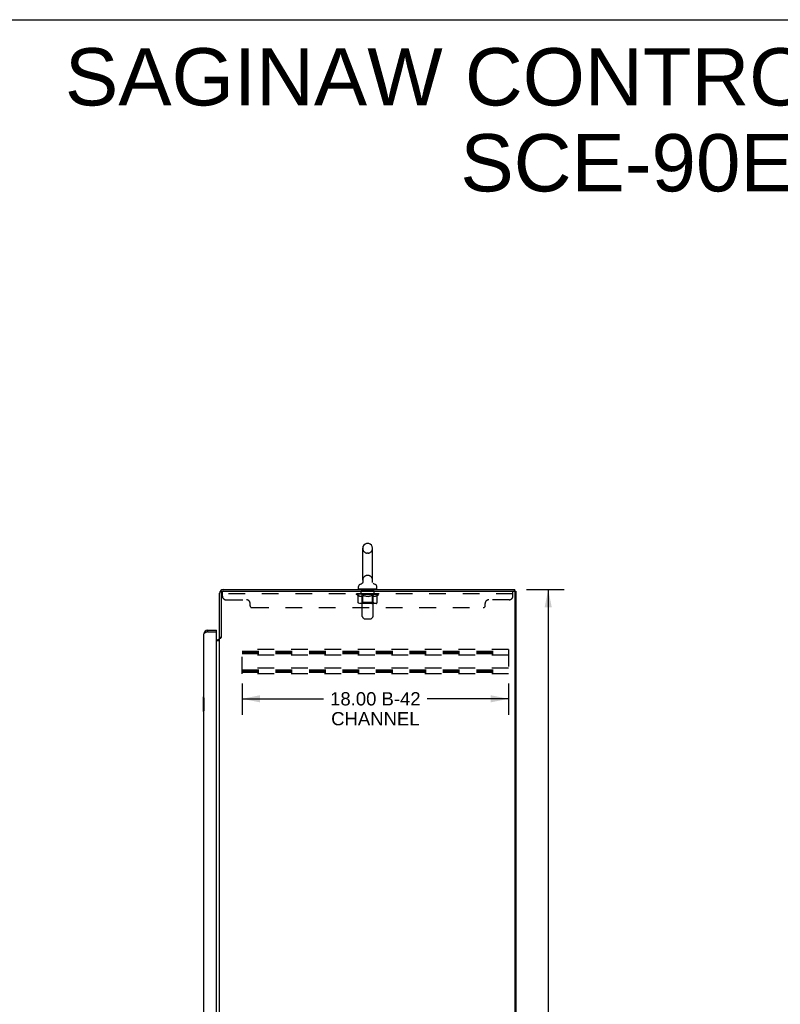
# Model space of a CAD drawing. Header units: inches. Extents: x 0 to 206, y 0 to 133.
# Tile 10 of 11: x 103 to 154, y 66 to 133. Entities that reach past the tile are written whole.
import ezdxf

# ---------------------------------------------------------------- set-up
doc = ezdxf.new("R2010")
doc.units = ezdxf.units.IN
doc.header["$LTSCALE"] = 11.303287
doc.header["$MEASUREMENT"] = 0
doc.linetypes.add('HIDDEN', pattern=[0.2, 0.1, -0.1])
doc.layers.get('0').update_dxf_attribs({"linetype": 'CONTINUOUS'})
for name, color, linetype in [('02___PRT_ALL_AXES', 7, 'CONTINUOUS'), ('DEFAULT_2', 8, 'HIDDEN'), ('DIMENSIONS', 7, 'CONTINUOUS')]:
    doc.layers.add(name, color=color, linetype=linetype)
doc.styles.get("Standard").update_dxf_attribs({"font": 'arial.ttf'})
doc.dimstyles.new('DIMSTYLE_1', dxfattribs={"dimtxt": 0.906681, "dimasz": 1.208908, "dimexe": 0.09, "dimexo": 0.07, "dimgap": 0.0375, "dimtad": 0, "dimtih": 1, "dimtoh": 1, "dimzin": 4, "dimdsep": 46, "dimtxsty": 'Standard', "dimblk": '_FILLED', "dimblk1": '_FILLED', "dimblk2": '_FILLED', "dimcen": 0.09, "dimazin": 1, "dimtfac": 1, "dimtdec": 3, "dimtofl": 0, "dimtmove": 0, "dimatfit": 3, "dimldrblk": '_FILLED', "dimfxl": 1, "dimtolj": 1, "dimtzin": 4, "dimarcsym": 0})
doc.dimstyles.new('DIMSTYLE_3', dxfattribs={"dimtxt": 0.894592, "dimasz": 1.208908, "dimexe": 0.09, "dimexo": 0.07, "dimgap": 0.037, "dimtad": 0, "dimtih": 1, "dimtoh": 1, "dimzin": 4, "dimdsep": 46, "dimtxsty": 'Standard', "dimblk": '_FILLED', "dimblk1": '_FILLED', "dimblk2": '_FILLED', "dimcen": 0.09, "dimazin": 1, "dimtfac": 1, "dimtdec": 3, "dimtofl": 0, "dimtmove": 0, "dimatfit": 3, "dimldrblk": '_FILLED', "dimfxl": 1, "dimtolj": 1, "dimtzin": 4, "dimarcsym": 0})

# ---------------------------------------------------------------- blocks, each defined once
blk = doc.blocks.new('_FILLED')
at = {"color": 0, "linetype": 'ByBlock'}
blk.add_solid([(0, 0), (-1, 0.2), (-1, -0.2)], dxfattribs=at)
blk = doc.blocks.new('*D5')
at = {"layer": 'DIMENSIONS', "color": 2, "linetype": 'Continuous'}
for p, q in [((136.995, 94.504), (139.546, 94.504)), ((138.458, 94.504), (138.458, 50.41)), ((138.458, 4.504), (138.458, 48.597)), ((136.995, 4.504), (139.546, 4.504))]:
    blk.add_line(p, q, dxfattribs=at)
at = {"layer": 'DIMENSIONS', "color": 2, "linetype": 'Continuous', "xscale": 1.2089077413, "yscale": 1.2089077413, "zscale": 1.2089077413}
for p, rotation in [((138.458, 94.504), 90), ((138.458, 4.504), 270)]:
    blk.add_blockref('_FILLED', p, dxfattribs=dict(at, rotation=rotation))
at = {"layer": 'DIMENSIONS', "color": 2, "linetype": 'Continuous', "insert": (138.458, 49.957), "char_height": 0.9067, "width": 3.16833, "attachment_point": 2, "line_spacing_factor": 0.9}
blk.add_mtext('90.00', dxfattribs=at)
blk = doc.blocks.new('*D6')
at = {"layer": 'DIMENSIONS', "color": 2, "linetype": 'Continuous'}
for p, q in [((117.782, 88.15), (117.782, 86.032)), ((135.782, 88.15), (135.782, 86.032)), ((117.782, 87.12), (123.28, 87.12)), ((135.782, 87.12), (130.284, 87.12))]:
    blk.add_line(p, q, dxfattribs=at)
at = {"layer": 'DIMENSIONS', "color": 2, "linetype": 'Continuous', "xscale": 1.2089077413, "yscale": 1.2089077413, "zscale": 1.2089077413, "rotation": 180}
blk.add_blockref('_FILLED', (117.782, 87.12), dxfattribs=at)
at = {"layer": 'DIMENSIONS', "color": 2, "linetype": 'Continuous', "xscale": 1.2089077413, "yscale": 1.2089077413, "zscale": 1.2089077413}
blk.add_blockref('_FILLED', (135.782, 87.12), dxfattribs=at)
at = {"layer": 'DIMENSIONS', "color": 2, "linetype": 'Continuous', "insert": (126.782, 87.567), "char_height": 0.8946, "width": 6.10916, "attachment_point": 2, "line_spacing_factor": 0.9}
blk.add_mtext('18.00 B-42\\PCHANNEL', dxfattribs=at)

msp = doc.modelspace()

# ---------------------------------------------------------------- linework, layer by layer
at = {"color": 7, "linetype": 'Continuous'}
for p, q in [((0, 132.98), (205.514, 132.98)), ((125.927, 95.125), (125.927, 97.285)), ((126.299, 97.615), (126.223, 97.615)), ((126.595, 95.125), (126.595, 97.285)), ((125.651, 94.554), (125.651, 94.71)), ((125.666, 94.534), (125.666, 94.504)), ((126.856, 94.534), (125.666, 94.534)), ((125.87, 94.903), (125.865, 94.9)), ((126.586, 95.033), (126.586, 95.039)), ((126.586, 95.021), (126.586, 95.027)), ((126.59, 94.998), (126.588, 95.004)), ((126.592, 94.987), (126.591, 94.992)), ((126.594, 94.981), (126.592, 94.987)), ((126.596, 94.976), (126.594, 94.981)), ((126.598, 94.971), (126.596, 94.976)), ((126.856, 94.534), (126.856, 94.504)), ((126.871, 94.554), (126.871, 94.71)), ((136.209, 94.4), (136.209, 94.504)), ((136.158, 94.4), (136.261, 94.4)), ((115.449, 91.754), (115.449, 91.65)), ((116.057, 91.65), (116.037, 91.65)), ((116.057, 91.65), (116.057, 91.754)), ((116.365, 91.263), (116.261, 91.263)), ((115.143, 87.239), (115.143, 86.269)), ((115.203, 87.254), (115.158, 87.254)), ((115.19, 87.154), (115.19, 86.354)), ((115.158, 86.254), (115.203, 86.254))]:
    msp.add_line(p, q, dxfattribs=at)
at = {"color": 3, "linetype": 'Continuous'}
for p, q in [((116.507, 94.504), (136.209, 94.504)), ((116.261, 91.25), (116.261, 94.257)), ((116.365, 94.258), (116.365, 91.252)), ((116.507, 94.4), (136.146, 94.4)), ((136.209, 94.337), (136.209, 4.67)), ((136.261, 94.4), (136.261, 4.608)), ((115.203, 11.5), (115.203, 91.507)), ((115.449, 91.754), (116.057, 91.754)), ((115.449, 91.65), (116.037, 91.65)), ((116.057, 11.378), (116.057, 91.63)), ((116.057, 91.108), (116.118, 91.108)), ((116.261, 11.796), (116.261, 91.211)), ((116.261, 91.211), (116.336, 91.211)), ((116.057, 91.056), (116.261, 91.056))]:
    msp.add_line(p, q, dxfattribs=at)
at = {"color": 7, "linetype": 'Continuous'}
for points in [[(125.933, 95.061), (125.934, 95.056), (125.935, 95.051), (125.935, 95.045), (125.936, 95.039), (125.936, 95.033), (125.936, 95.027), (125.936, 95.021), (125.935, 95.016), (125.935, 95.01), (125.934, 95.004), (125.932, 94.998), (125.931, 94.993), (125.93, 94.987), (125.928, 94.981), (125.926, 94.976), (125.924, 94.971), (125.921, 94.965), (125.919, 94.96), (125.916, 94.955), (125.913, 94.95), (125.91, 94.945), (125.907, 94.94), (125.903, 94.935), (125.9, 94.931), (125.896, 94.926), (125.892, 94.922), (125.888, 94.918), (125.883, 94.914), (125.879, 94.91), (125.874, 94.907), (125.87, 94.903)], [(126.587, 95.01), (126.587, 95.015), (126.586, 95.021), (126.586, 95.027), (126.586, 95.033), (126.586, 95.039), (126.587, 95.045), (126.587, 95.051), (126.588, 95.056), (126.589, 95.061)], [(126.587, 95.045), (126.587, 95.051), (126.588, 95.056), (126.589, 95.061)], [(126.588, 95.004), (126.587, 95.01), (126.587, 95.015)], [(126.591, 94.992), (126.59, 94.998), (126.588, 95.004)], [(115.188, 87.19), (115.188, 87.184), (115.189, 87.178), (115.189, 87.172), (115.189, 87.166), (115.19, 87.16), (115.19, 87.154)], [(115.19, 86.354), (115.19, 86.347), (115.189, 86.341), (115.189, 86.335), (115.189, 86.329), (115.188, 86.323), (115.188, 86.318)]]:
    msp.add_lwpolyline(points, dxfattribs=at)
at = {"color": 3, "linetype": 'Continuous'}
for points in [[(115.37, 91.62), (115.355, 91.614), (115.34, 91.608), (115.326, 91.602), (115.313, 91.596), (115.299, 91.59), (115.287, 91.584), (115.275, 91.578), (115.264, 91.573), (115.254, 91.567), (115.245, 91.561), (115.236, 91.555), (115.228, 91.549), (115.222, 91.543), (115.216, 91.537), (115.211, 91.531), (115.208, 91.525), (115.205, 91.519), (115.204, 91.513), (115.203, 91.507)], [(115.449, 91.65), (115.433, 91.644), (115.417, 91.638), (115.401, 91.632), (115.386, 91.626), (115.37, 91.62)], [(116.336, 91.211), (116.337, 91.213), (116.339, 91.214), (116.341, 91.216), (116.343, 91.217), (116.344, 91.219), (116.345, 91.22), (116.346, 91.222), (116.347, 91.223), (116.348, 91.225), (116.349, 91.226), (116.35, 91.227), (116.351, 91.229), (116.352, 91.23)], [(116.352, 91.23), (116.354, 91.234), (116.355, 91.236), (116.356, 91.237), (116.356, 91.239), (116.357, 91.241), (116.359, 91.242), (116.36, 91.244), (116.361, 91.246), (116.362, 91.248), (116.363, 91.25), (116.365, 91.252)]]:
    msp.add_lwpolyline(points, dxfattribs=at)
at = {"color": 7, "linetype": 'Continuous'}
for centre, radius, start, end in [((126.261, 97.285), 0.334, 102.42838, 180), ((126.223, 97.459), 0.157, 90, 102.42838), ((126.299, 97.459), 0.157, 77.57162, 90), ((126.261, 97.285), 0.334, 0, 77.57162), ((126.261, 95.125), 0.334, 180, 191.06973), ((126.261, 95.125), 0.334, 348.93027, 360), ((125.808, 94.71), 0.157, 101.64783, 180), ((125.671, 94.554), 0.02, 180, 263.07693), ((125.724, 95.114), 0.257, 281.64783, 311.97165), ((126.797, 95.114), 0.257, 228.02808, 258.35217), ((126.714, 94.71), 0.157, 0, 78.35217), ((126.851, 94.554), 0.02, 276.92307, 360), ((115.449, 91.507), 0.142, 90, 131.33886), ((115.367, 91.364), 0.26, 87.37257, 90), ((115.158, 87.239), 0.015, 90, 180), ((115.188, 87.239), 0.015, 0, 90), ((115.158, 86.269), 0.015, 180, 270), ((115.188, 86.269), 0.015, 270, 360)]:
    msp.add_arc(centre, radius, start, end, dxfattribs=at)
at = {"color": 3, "linetype": 'Continuous'}
for centre, radius, start, end in [((116.507, 94.257), 0.246, 90, 180), ((116.507, 94.258), 0.142, 90, 180), ((136.146, 94.337), 0.0625, 0, 90), ((115.449, 91.507), 0.246, 90, 180), ((116.037, 91.63), 0.02, 0, 90), ((116.118, 91.25), 0.142, 270, 360)]:
    msp.add_arc(centre, radius, start, end, dxfattribs=at)
at = {"layer": '02___PRT_ALL_AXES', "color": 8, "linetype": 'HIDDEN'}
for p, q in [((125.823, 94.213), (125.823, 94.4)), ((126.698, 94.4), (125.823, 94.4)), ((126.698, 94.213), (125.823, 94.213)), ((126.698, 94.213), (126.698, 94.4))]:
    msp.add_line(p, q, dxfattribs=at)
at = {"layer": 'DEFAULT_2', "color": 8, "linetype": 'HIDDEN'}
for p, q in [((126.299, 96.955), (126.223, 96.955)), ((126.299, 95.455), (126.223, 95.455)), ((125.886, 94.534), (125.886, 94.504)), ((125.896, 92.688), (125.896, 94.504)), ((126.626, 92.688), (126.626, 94.504)), ((126.636, 94.534), (126.636, 94.504)), ((116.448, 94.055), (116.448, 94.4)), ((116.507, 94.4), (116.448, 94.4)), ((136.073, 94.213), (116.448, 94.213)), ((116.698, 93.805), (118.073, 93.805)), ((125.517, 94.165), (125.517, 94.212)), ((125.625, 94.09), (125.517, 94.165)), ((127.004, 94.165), (125.517, 94.165)), ((125.518, 94.212), (125.874, 94.212)), ((125.519, 94.212), (125.519, 94.217)), ((125.659, 94.216), (125.519, 94.217)), ((125.529, 94.212), (125.529, 94.22)), ((125.539, 94.208), (125.539, 94.212)), ((125.539, 94.208), (126.983, 94.208)), ((125.55, 94.208), (125.55, 94.212)), ((125.551, 94.208), (125.551, 94.212)), ((125.562, 94.212), (125.562, 94.22)), ((125.582, 94.208), (125.582, 94.212)), ((125.584, 94.208), (125.584, 94.212)), ((125.617, 94.212), (125.617, 94.22)), ((125.625, 93.61), (125.625, 94.09)), ((125.625, 94.09), (125.645, 94.076)), ((125.634, 94.208), (125.634, 94.212)), ((125.638, 94.208), (125.638, 94.212)), ((125.665, 94.064), (125.645, 94.076)), ((125.659, 94.212), (125.659, 94.216)), ((125.684, 94.054), (125.665, 94.065)), ((125.704, 94.046), (125.684, 94.055)), ((125.691, 94.212), (125.691, 94.22)), ((125.693, 94.208), (125.693, 94.212)), ((125.693, 94.208), (125.693, 94.212)), ((125.697, 94.208), (125.697, 94.212)), ((125.723, 94.04), (125.703, 94.046)), ((125.706, 94.208), (125.706, 94.212)), ((125.706, 94.208), (125.706, 94.212)), ((125.71, 94.208), (125.71, 94.212)), ((125.713, 94.208), (125.713, 94.213)), ((125.717, 94.208), (125.717, 94.212)), ((125.741, 94.035), (125.722, 94.04)), ((125.737, 94.208), (125.737, 94.212)), ((125.827, 94.035), (125.741, 94.035)), ((125.755, 94.208), (125.755, 94.212)), ((125.757, 94.208), (125.757, 94.215)), ((125.783, 94.212), (125.783, 94.22)), ((125.783, 94.208), (125.783, 94.212)), ((125.795, 94.208), (125.795, 94.212)), ((125.8, 94.208), (125.8, 94.212)), ((125.808, 94.208), (125.808, 94.212)), ((125.823, 94.208), (125.823, 94.217)), ((125.827, 94.035), (125.846, 94.04)), ((125.844, 94.208), (125.844, 94.212)), ((125.865, 94.046), (125.846, 94.04)), ((125.847, 94.208), (125.847, 94.212)), ((125.884, 94.055), (125.865, 94.046)), ((125.874, 94.208), (125.874, 94.212)), ((125.904, 94.065), (125.884, 94.054)), ((125.952, 94.212), (125.887, 94.212)), ((125.889, 94.212), (125.889, 94.22)), ((125.895, 93.613), (125.895, 94.161)), ((125.897, 94.208), (125.897, 94.212)), ((125.903, 94.208), (125.903, 94.212)), ((125.923, 94.076), (125.903, 94.064)), ((125.91, 94.208), (125.91, 94.218)), ((125.917, 94.208), (125.917, 94.212)), ((125.943, 94.09), (125.923, 94.076)), ((125.929, 94.208), (125.929, 94.212)), ((125.943, 93.61), (125.943, 94.09)), ((125.943, 94.09), (125.983, 94.076)), ((125.952, 94.208), (125.952, 94.212)), ((126.04, 94.212), (125.978, 94.212)), ((126.023, 94.064), (125.983, 94.076)), ((126.001, 94.208), (126.001, 94.212)), ((126.007, 94.212), (126.007, 94.22)), ((126.011, 94.208), (126.011, 94.212)), ((126.014, 94.208), (126.014, 94.219)), ((126.017, 94.208), (126.017, 94.212)), ((126.061, 94.054), (126.022, 94.065)), ((126.027, 94.208), (126.027, 94.212)), ((126.04, 94.208), (126.04, 94.212)), ((126.1, 94.046), (126.061, 94.055)), ((126.135, 94.212), (126.077, 94.212)), ((126.093, 94.208), (126.093, 94.212)), ((126.138, 94.04), (126.099, 94.046)), ((126.126, 94.212), (126.261, 94.22)), ((126.132, 94.212), (126.132, 94.22)), ((126.133, 94.22), (126.132, 94.22)), ((126.132, 94.208), (126.132, 94.212)), ((126.133, 94.212), (126.133, 94.22)), ((126.135, 94.208), (126.135, 94.212)), ((126.175, 94.035), (126.137, 94.04)), ((126.138, 94.208), (126.138, 94.212)), ((126.139, 94.208), (126.139, 94.212)), ((126.347, 94.035), (126.175, 94.035)), ((126.233, 94.212), (126.182, 94.212)), ((126.19, 94.208), (126.19, 94.212)), ((126.233, 94.208), (126.233, 94.212)), ((126.258, 94.212), (126.258, 94.212)), ((126.258, 94.208), (126.258, 94.212)), ((126.258, 94.208), (126.258, 94.212)), ((126.261, 94.212), (126.261, 94.22)), ((126.261, 94.22), (126.396, 94.212)), ((126.264, 94.208), (126.264, 94.212)), ((126.264, 94.208), (126.264, 94.212)), ((126.264, 94.212), (126.264, 94.212)), ((126.289, 94.208), (126.289, 94.212)), ((126.289, 94.212), (126.34, 94.212)), ((126.332, 94.208), (126.332, 94.212)), ((126.347, 94.035), (126.385, 94.04)), ((126.383, 94.208), (126.383, 94.212)), ((126.384, 94.208), (126.384, 94.212)), ((126.423, 94.046), (126.384, 94.04)), ((126.387, 94.208), (126.387, 94.212)), ((126.387, 94.212), (126.445, 94.212)), ((126.389, 94.212), (126.389, 94.22)), ((126.389, 94.22), (126.39, 94.22)), ((126.39, 94.212), (126.39, 94.22)), ((126.39, 94.208), (126.39, 94.212)), ((126.461, 94.055), (126.422, 94.046)), ((126.429, 94.208), (126.429, 94.212)), ((126.5, 94.065), (126.461, 94.054)), ((126.482, 94.208), (126.482, 94.212)), ((126.482, 94.212), (126.544, 94.212)), ((126.495, 94.208), (126.495, 94.212)), ((126.539, 94.076), (126.499, 94.064)), ((126.505, 94.208), (126.505, 94.212)), ((126.508, 94.208), (126.508, 94.219)), ((126.511, 94.208), (126.511, 94.212)), ((126.515, 94.212), (126.515, 94.22)), ((126.521, 94.208), (126.521, 94.212)), ((126.579, 94.09), (126.539, 94.076)), ((126.57, 94.208), (126.57, 94.212)), ((126.57, 94.212), (126.635, 94.212)), ((126.579, 93.61), (126.579, 94.09)), ((126.579, 94.09), (126.599, 94.076)), ((126.593, 94.208), (126.593, 94.212)), ((126.619, 94.064), (126.599, 94.076)), ((126.605, 94.208), (126.605, 94.212)), ((126.612, 94.208), (126.612, 94.218)), ((126.638, 94.054), (126.618, 94.065)), ((126.619, 94.208), (126.619, 94.212)), ((126.625, 94.208), (126.625, 94.212)), ((126.627, 93.613), (126.627, 94.161)), ((126.633, 94.212), (126.633, 94.22)), ((126.657, 94.046), (126.638, 94.055)), ((126.648, 94.208), (126.648, 94.212)), ((126.648, 94.212), (126.877, 94.212)), ((126.676, 94.04), (126.657, 94.046)), ((126.675, 94.208), (126.675, 94.212)), ((126.695, 94.035), (126.676, 94.04)), ((126.678, 94.208), (126.678, 94.212)), ((126.781, 94.035), (126.695, 94.035)), ((126.699, 94.208), (126.699, 94.217)), ((126.714, 94.208), (126.714, 94.212)), ((126.722, 94.208), (126.722, 94.212)), ((126.727, 94.208), (126.727, 94.212)), ((126.739, 94.212), (126.739, 94.22)), ((126.739, 94.208), (126.739, 94.212)), ((126.765, 94.208), (126.765, 94.215)), ((126.767, 94.208), (126.767, 94.212)), ((126.781, 94.035), (126.8, 94.04)), ((126.785, 94.208), (126.785, 94.212)), ((126.819, 94.046), (126.799, 94.04)), ((126.805, 94.208), (126.805, 94.212)), ((126.808, 94.208), (126.808, 94.213)), ((126.812, 94.208), (126.812, 94.212)), ((126.816, 94.208), (126.816, 94.212)), ((126.816, 94.208), (126.816, 94.212)), ((126.838, 94.055), (126.818, 94.046)), ((126.825, 94.208), (126.825, 94.212)), ((126.829, 94.208), (126.829, 94.212)), ((126.829, 94.208), (126.829, 94.212)), ((126.831, 94.212), (126.831, 94.22)), ((126.857, 94.065), (126.838, 94.054)), ((126.877, 94.076), (126.857, 94.064)), ((126.897, 94.09), (126.877, 94.076)), ((126.884, 94.208), (126.884, 94.212)), ((126.888, 94.208), (126.888, 94.212)), ((126.897, 94.09), (127.004, 94.165)), ((126.897, 93.61), (126.897, 94.09)), ((126.905, 94.212), (126.905, 94.22)), ((126.938, 94.208), (126.938, 94.212)), ((126.94, 94.208), (126.94, 94.212)), ((126.96, 94.212), (126.96, 94.22)), ((126.971, 94.208), (126.971, 94.212)), ((126.972, 94.208), (126.972, 94.212)), ((126.983, 94.208), (126.983, 94.212)), ((126.993, 94.212), (126.993, 94.22)), ((127.004, 94.165), (127.004, 94.22)), ((135.823, 93.805), (134.448, 93.805)), ((136.073, 94.055), (136.073, 94.4)), ((118.323, 93.4), (118.323, 93.555)), ((118.448, 93.275), (134.073, 93.275)), ((126.847, 93.566), (125.675, 93.566)), ((125.895, 93.613), (125.848, 93.566)), ((126.627, 93.613), (125.895, 93.613)), ((126.554, 93.566), (126.557, 93.567)), ((126.563, 93.569), (126.566, 93.572)), ((126.566, 93.572), (126.568, 93.574)), ((126.627, 93.613), (126.674, 93.566)), ((134.198, 93.4), (134.198, 93.555)), ((125.997, 92.546), (125.925, 92.617)), ((126.067, 92.517), (126.455, 92.517)), ((126.525, 92.546), (126.597, 92.617)), ((117.782, 88.816), (117.782, 90.441)), ((135.782, 90.441), (117.782, 90.441)), ((135.782, 90.441), (135.782, 88.816)), ((117.782, 90.337), (135.782, 90.337)), ((117.782, 90.247), (135.782, 90.247)), ((117.782, 90.17), (135.782, 90.17)), ((135.782, 90.066), (117.782, 90.066)), ((135.782, 89.191), (117.782, 89.191)), ((117.782, 89.087), (135.782, 89.087)), ((117.782, 88.997), (135.782, 88.997)), ((117.782, 88.92), (135.782, 88.92)), ((135.782, 88.816), (117.782, 88.816))]:
    msp.add_line(p, q, dxfattribs=at)
for points in [[(125.675, 93.566), (125.669, 93.567), (125.663, 93.568), (125.658, 93.569), (125.652, 93.572), (125.646, 93.574), (125.641, 93.578), (125.637, 93.582), (125.633, 93.587), (125.63, 93.592), (125.627, 93.598), (125.626, 93.604), (125.625, 93.61)], [(125.968, 93.566), (125.965, 93.567), (125.962, 93.568), (125.959, 93.569), (125.956, 93.572), (125.954, 93.574), (125.951, 93.578), (125.949, 93.582), (125.947, 93.587), (125.945, 93.592), (125.944, 93.598), (125.943, 93.604), (125.943, 93.61)], [(126.557, 93.567), (126.56, 93.568), (126.563, 93.569)], [(126.568, 93.574), (126.571, 93.578), (126.573, 93.582), (126.575, 93.587), (126.577, 93.592)], [(126.571, 93.578), (126.573, 93.582), (126.575, 93.587)], [(126.577, 93.592), (126.578, 93.598), (126.579, 93.604), (126.579, 93.61)], [(126.578, 93.598), (126.579, 93.604), (126.579, 93.61)], [(126.847, 93.566), (126.853, 93.567), (126.859, 93.568), (126.864, 93.569), (126.87, 93.572), (126.876, 93.574), (126.881, 93.578), (126.885, 93.582), (126.889, 93.587), (126.892, 93.592), (126.895, 93.598), (126.896, 93.604), (126.897, 93.61)]]:
    msp.add_lwpolyline(points, dxfattribs=at)
for centre, radius, start, end in [((126.261, 97.285), 0.334, 180, 257.57162), ((126.261, 97.285), 0.334, 282.42838, 360), ((126.223, 97.112), 0.157, 257.57162, 270), ((126.299, 97.112), 0.157, 270, 282.42838), ((126.261, 95.125), 0.334, 102.42838, 180), ((126.223, 95.299), 0.157, 90, 102.42838), ((126.299, 95.299), 0.157, 77.57162, 90), ((126.261, 95.125), 0.334, 0, 77.57162), ((125.671, 94.554), 0.02, 263.07693, 270), ((125.866, 94.504), 0.03, 0, 90), ((126.656, 94.504), 0.03, 90, 180), ((126.851, 94.554), 0.02, 270, 276.92307), ((116.698, 94.055), 0.25, 180, 270), ((118.073, 93.555), 0.25, 0, 90), ((125.848, 94.161), 0.0466, 0, 89.99999), ((126.674, 94.161), 0.0466, 90.00001, 180), ((134.448, 93.555), 0.25, 90, 180), ((135.823, 94.055), 0.25, 270, 360), ((118.448, 93.4), 0.125, 180, 270), ((134.073, 93.4), 0.125, 270, 360), ((125.996, 92.688), 0.1, 180, 225), ((126.067, 92.617), 0.1, 225, 270), ((126.455, 92.617), 0.1, 270, 315), ((126.526, 92.688), 0.1, 315, 360)]:
    msp.add_arc(centre, radius, start, end, dxfattribs=at)
for centre, major_axis, ratio, start_param, end_param in [((126.261, 94.22), (0.743, 0.008), 0.059247, 9.249624, 9.431866), ((126.261, 94.22), (0.744, 0), 0.060167, -3.084065, -2.96706), ((125.466, 94.206), (0.232, 0.002), 0.059247, 0.251393, 1.295349), ((126.261, 94.22), (0.743, 0.015), 0.056515, 2.79136, 2.965893), ((125.546, 94.206), (0.232, -0.002), 0.059247, 0.601702, 1.645657), ((126.261, 94.22), (0.743, -0.008), 0.059247, -2.966439, -2.791906), ((125.466, 94.198), (0.232, 0.005), 0.056515, 1.199244, 1.294804), ((125.546, 94.198), (0.232, 0), 0.060167, 1.549477, 1.645036), ((125.494, 94.198), (0.232, 0.002), 0.059247, 1.16236, 1.374323), ((125.55, 94.201), (0.192, 0.002), 0.059247, 1.051627, 1.625044), ((125.527, 94.201), (0.192, 0.004), 0.056515, 0.876548, 1.449966), ((125.595, 94.201), (0.192, 0), 0.060167, 1.226781, 1.800198), ((125.462, 94.206), (0.232, 0.005), 0.056515, 0.076315, 1.120271), ((126.261, 94.22), (0.743, 0.022), 0.052059, 2.616423, 2.790956), ((125.619, 94.206), (0.232, -0.005), 0.056515, 0.77678, 1.820736), ((126.261, 94.22), (0.743, -0.015), 0.056515, -2.79136, -2.616827), ((125.462, 94.198), (0.232, 0.007), 0.052059, 1.024308, 1.119867), ((125.619, 94.198), (0.232, -0.002), 0.059247, 1.724631, 1.82019), ((125.526, 94.201), (0.192, 0.006), 0.052059, 0.701611, 1.275029), ((125.66, 94.201), (0.192, -0.002), 0.059247, 1.401935, 1.975352), ((126.261, 94.22), (0.743, 0.029), 0.046022, 2.441677, 2.61621), ((125.712, 94.206), (0.232, -0.007), 0.052059, 0.951717, 1.995673), ((125.482, 94.206), (0.232, 0.007), 0.052059, -0.098622, 0.945334), ((126.261, 94.22), (0.743, -0.022), 0.052059, -2.616423, -2.441891), ((125.482, 94.198), (0.232, 0.009), 0.046022, 0.849561, 0.945121), ((125.712, 94.198), (0.232, -0.005), 0.056515, 1.899709, 1.995269), ((125.548, 94.201), (0.192, 0.007), 0.046022, 0.526865, 1.100283), ((125.743, 94.201), (0.192, -0.004), 0.056515, 1.577013, 2.150431), ((125.494, 94.206), (0.232, 0), 0.060167, 0.426548, 0.780915), ((126.261, 94.22), (0.743, 0.034), 0.038593, 2.267147, 2.44168), ((125.822, 94.206), (0.232, -0.009), 0.046022, 1.126463, 2.170419), ((125.525, 94.206), (0.232, 0.009), 0.046022, -0.273368, 0.770588), ((126.261, 94.22), (0.743, -0.029), 0.046022, -2.441677, -2.267144), ((125.525, 94.198), (0.232, 0.011), 0.038593, 0.675031, 0.77059), ((125.822, 94.198), (0.232, -0.007), 0.052059, 2.074646, 2.170205), ((125.591, 94.201), (0.192, 0.009), 0.038593, 0.352335, 0.925752), ((125.842, 94.201), (0.192, -0.006), 0.052059, 1.75195, 2.325367), ((126.261, 94.22), (0.743, 0.039), 0.030002, 2.09283, 2.267363), ((125.945, 94.206), (0.232, -0.011), 0.038593, 1.300994, 2.344949), ((125.591, 94.206), (0.232, 0.011), 0.038593, -0.447899, 0.596057), ((126.261, 94.22), (0.743, -0.034), 0.038593, -2.267147, -2.092614), ((125.591, 94.198), (0.232, 0.012), 0.030002, 0.500714, 0.596274), ((125.945, 94.198), (0.232, -0.009), 0.046022, 2.249392, 2.344952), ((125.654, 94.201), (0.192, 0.01), 0.030002, 0.178018, 0.751436), ((125.953, 94.201), (0.192, -0.007), 0.046022, 1.926696, 2.500114), ((125.678, 94.206), (0.232, 0.012), 0.030002, -0.622215, 0.421741), ((126.261, 94.22), (0.743, 0.042), 0.020513, 1.918702, 2.093235), ((126.077, 94.206), (0.232, -0.012), 0.030002, 1.47531, 2.519266), ((126.261, 94.22), (0.743, -0.039), 0.030002, -2.09283, -1.918297), ((125.678, 94.198), (0.232, 0.013), 0.020513, 0.326586, 0.422146), ((126.077, 94.198), (0.232, -0.011), 0.038593, 2.423923, 2.519482), ((125.736, 94.201), (0.192, 0.011), 0.020513, 0.00389, 0.577307), ((126.075, 94.201), (0.192, -0.009), 0.038593, 2.101227, 2.674644), ((125.782, 94.206), (0.232, 0.013), 0.020513, -0.796343, 0.247613), ((126.261, 94.22), (0.743, 0.044), 0.010411, 1.744712, 1.919245), ((126.216, 94.206), (0.232, -0.013), 0.020513, 1.649438, 2.693394), ((126.261, 94.22), (0.743, -0.042), 0.020513, -1.918702, -1.744169), ((125.782, 94.198), (0.232, 0.014), 0.010411, 0.152596, 0.248156), ((126.216, 94.198), (0.232, -0.012), 0.030002, 2.598239, 2.693799), ((125.834, 94.201), (0.192, 0.011), 0.010411, 6.113086, 6.686503), ((126.201, 94.201), (0.192, -0.01), 0.030002, 2.275543, 2.848961), ((125.901, 94.206), (0.232, 0.014), 0.010411, -0.970333, -0.000837), ((126.355, 94.206), (0.232, -0.014), 0.010411, 1.823428, 2.867384), ((126.261, 94.22), (0.743, -0.044), 0.010411, -1.744712, -1.570179), ((126.355, 94.198), (0.232, -0.013), 0.020513, 2.772368, 2.867927), ((126.33, 94.201), (0.192, -0.011), 0.020513, 2.449671, 3.023089), ((126.167, 94.206), (0.232, 0.014), 0.010411, 0.274209, 1.318165), ((126.066, 94.201), (0.192, 0.011), 0.010411, -0.000452, 0.517932), ((126.03, 94.198), (0.232, 0.014), 0.010411, 0.099676, 0.195236), ((126.261, 94.22), (0.743, 0.044), 0.010411, -1.571413, -1.39688), ((126.492, 94.198), (0.232, -0.014), 0.010411, 2.946357, 3.041917), ((126.456, 94.201), (0.192, -0.011), 0.010411, 2.623661, 3.142044), ((126.306, 94.206), (0.232, 0.013), 0.020513, 0.448199, 1.492154), ((126.192, 94.201), (0.192, 0.011), 0.020513, 0.118504, 0.691921), ((126.167, 94.198), (0.232, 0.013), 0.020513, 0.273666, 0.369225), ((126.621, 94.206), (0.232, -0.014), 0.010411, -3.140756, -2.17126), ((126.261, 94.22), (0.743, 0.042), 0.020513, -1.397424, -1.222891), ((126.261, 94.22), (0.743, -0.044), 0.010411, 1.222347, 1.39688), ((126.445, 94.206), (0.232, 0.012), 0.030002, 0.622327, 1.666283), ((126.321, 94.201), (0.192, 0.01), 0.030002, 0.292632, 0.86605), ((126.688, 94.201), (0.192, -0.011), 0.010411, 2.738275, 3.311692), ((126.74, 94.206), (0.232, -0.013), 0.020513, 2.89398, 3.937936), ((126.306, 94.198), (0.232, 0.012), 0.030002, 0.447794, 0.543354), ((126.74, 94.198), (0.232, -0.014), 0.010411, 2.893437, 2.988996), ((126.261, 94.22), (0.743, 0.039), 0.030002, -1.223295, -1.048762), ((126.261, 94.22), (0.743, -0.042), 0.020513, 1.048358, 1.222891), ((126.577, 94.206), (0.232, 0.011), 0.038593, 0.796643, 1.840599), ((126.447, 94.201), (0.192, 0.009), 0.038593, 0.466948, 1.040366), ((126.786, 94.201), (0.192, -0.011), 0.020513, 2.564285, 3.137703), ((126.844, 94.206), (0.232, -0.012), 0.030002, 2.719852, 3.763807), ((126.7, 94.206), (0.232, 0.009), 0.046022, 0.971174, 2.01513), ((126.445, 94.198), (0.232, 0.011), 0.038593, 0.62211, 0.71767), ((126.844, 94.198), (0.232, -0.013), 0.020513, 2.719447, 2.815007), ((126.261, 94.22), (0.743, 0.034), 0.038593, -1.048979, -0.874446), ((126.261, 94.22), (0.743, -0.039), 0.030002, 0.874229, 1.048762), ((126.569, 94.201), (0.192, 0.007), 0.046022, 0.641479, 1.214897), ((126.81, 94.206), (0.232, 0.007), 0.052059, 1.14592, 2.189876), ((126.868, 94.201), (0.192, -0.01), 0.030002, 2.390157, 2.963574), ((126.931, 94.206), (0.232, -0.011), 0.038593, 2.545535, 3.589491), ((126.68, 94.201), (0.192, 0.006), 0.052059, 0.816225, 1.389643), ((126.577, 94.198), (0.232, 0.009), 0.046022, 0.796641, 0.892201), ((126.931, 94.198), (0.232, -0.012), 0.030002, 2.545319, 2.640878), ((126.903, 94.206), (0.232, 0.005), 0.056515, 1.320857, 2.364813), ((126.261, 94.22), (0.743, 0.029), 0.046022, -0.874448, -0.699915), ((126.261, 94.22), (0.743, -0.034), 0.038593, 0.699913, 0.874446), ((126.997, 94.206), (0.232, -0.009), 0.046022, 2.371005, 3.41496), ((126.931, 94.201), (0.192, -0.009), 0.038593, 2.21584, 2.789258), ((126.779, 94.201), (0.192, 0.004), 0.056515, 0.991162, 1.564579), ((126.976, 94.206), (0.232, 0.002), 0.059247, 1.495935, 2.539891), ((127.04, 94.206), (0.232, -0.007), 0.052059, 2.196258, 3.240214), ((126.974, 94.201), (0.192, -0.007), 0.046022, 2.04131, 2.614727), ((126.7, 94.198), (0.232, 0.007), 0.052059, 0.971387, 1.066947), ((126.997, 94.198), (0.232, -0.011), 0.038593, 2.371002, 2.466562), ((127.028, 94.206), (0.232, 0), 0.060167, 1.671089, 2.715045), ((127.06, 94.206), (0.232, -0.005), 0.056515, 2.021322, 3.065278), ((126.862, 94.201), (0.192, 0.002), 0.059247, 1.16624, 1.739658), ((126.261, 94.22), (0.743, 0.022), 0.052059, -0.699702, -0.525169), ((126.261, 94.22), (0.743, -0.029), 0.046022, 0.525382, 0.699915), ((127.056, 94.206), (0.232, -0.002), 0.059247, 1.846243, 2.890199), ((126.996, 94.201), (0.192, -0.006), 0.052059, 1.866564, 2.439981), ((126.927, 94.201), (0.192, 0), 0.060167, 1.341394, 1.914812), ((126.995, 94.201), (0.192, -0.004), 0.056515, 1.691627, 2.265045), ((126.972, 94.201), (0.192, -0.002), 0.059247, 1.516549, 2.089966), ((126.81, 94.198), (0.232, 0.005), 0.056515, 1.146324, 1.241883), ((127.04, 94.198), (0.232, -0.009), 0.046022, 2.196472, 2.292031), ((126.261, 94.22), (0.743, 0.015), 0.056515, -0.524765, -0.350233), ((126.261, 94.22), (0.743, -0.022), 0.052059, 0.350636, 0.525169), ((126.903, 94.198), (0.232, 0.002), 0.059247, 1.321402, 1.416962), ((127.06, 94.198), (0.232, -0.007), 0.052059, 2.021726, 2.117285), ((126.261, 94.22), (0.743, 0.008), 0.059247, -0.349687, -0.175154), ((126.261, 94.22), (0.743, -0.015), 0.056515, 0.1757, 0.350233), ((126.976, 94.198), (0.232, 0), 0.060167, 1.496556, 1.592116), ((127.056, 94.198), (0.232, -0.005), 0.056515, 1.846789, 1.942348), ((127.028, 94.198), (0.232, -0.002), 0.059247, 1.67171, 1.76727), ((126.261, 94.22), (0.744, 0), 0.060167, -0.174533, 0), ((126.261, 94.22), (0.743, -0.008), 0.059247, 0.000621, 0.175154)]:
    msp.add_ellipse(centre, major_axis=major_axis, ratio=ratio, start_param=start_param, end_param=end_param, dxfattribs=at)

# ---------------------------------------------------------------- texts
at = {"layer": 'DIMENSIONS', "color": 2, "linetype": 'Continuous', "insert": (154.751, 131.056), "char_height": 3.8685, "width": 97.70491, "attachment_point": 2, "line_spacing_factor": 0.9}
msp.add_mtext('SAGINAW CONTROL & ENGINEERING\\PSCE-90EL2420FS', dxfattribs=at)

# ---------------------------------------------------------------- dimensions: what is measured, and where the dimension line sits
at = {"layer": 'DIMENSIONS', "color": 2, "linetype": 'Continuous'}
dim = msp.add_linear_dim(base=(138.458, 94.504), p1=(136.925, 4.504), p2=(136.925, 94.504), angle=90, dimstyle='DIMSTYLE_1', dxfattribs=at)
dim.commit()
dim.dimension.update_dxf_attribs({"geometry": '*D5', "text_midpoint": (138.454, 49.499), "dimtype": 160})
dim = msp.add_linear_dim(base=(135.782, 87.12), p1=(117.782, 85.962), p2=(135.782, 85.962), text='<> B-42\\PCHANNEL', dimstyle='DIMSTYLE_3', dxfattribs=at)
dim.commit()
dim.dimension.update_dxf_attribs({"geometry": '*D6', "text_midpoint": (126.782, 86.449), "dimtype": 160})

doc.saveas('drawing.dxf')
